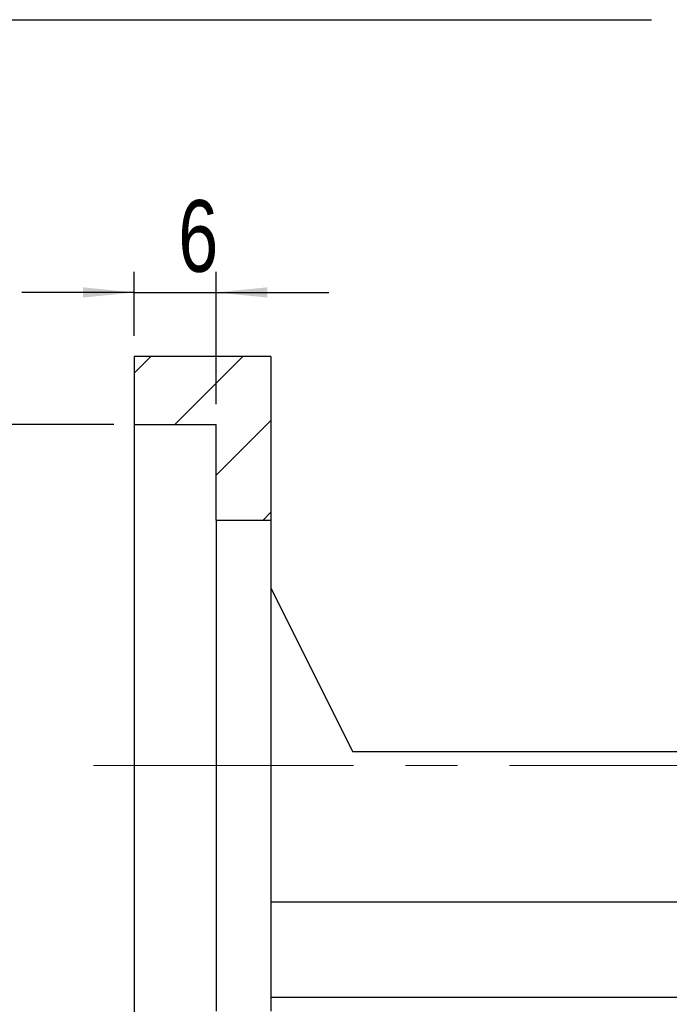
# Model space of a CAD drawing. Header units: millimetres. Extents: x 29 to 286, y 12 to 199.
# Tile 5 of 7: x 188 to 220, y 42 to 90. Entities that reach past the tile are written whole.
import ezdxf

# ---------------------------------------------------------------- set-up
doc = ezdxf.new("R2010")
doc.units = ezdxf.units.MM
doc.linetypes.add('CENTERX2', pattern=[20.319999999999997, 12.7, -2.54, 2.54, -2.54])
doc.layers.add('FORMAT', color=7, linetype='Continuous')
doc.styles.add('SLDTEXTSTYLE0', font='TXT', dxfattribs={"width": 0.75})
doc.dimstyles.new('SLDDIMSTYLE4', dxfattribs={"dimtxt": 3.5, "dimasz": 2.5, "dimexe": 0, "dimexo": 0.0625, "dimgap": 0.875, "dimtad": 1, "dimlfac": 1.5, "dimrnd": 1e-09, "dimzin": 12, "dimdsep": 46, "dimtxsty": 'SLDTEXTSTYLE0', "dimsah": 1, "dimcen": 0.09, "dimadec": 0, "dimazin": 3, "dimtfac": 1, "dimtmove": 0, "dimatfit": 0, "dimfxl": 0, "dimfrac": 2, "dimtolj": 1, "dimtzin": 12, "dimarcsym": 0})
doc.dimstyles.new('SLDDIMSTYLE7', dxfattribs={"dimtxt": 3.5, "dimasz": 2.5, "dimexe": 0, "dimexo": 0.0625, "dimgap": 0.875, "dimtad": 1, "dimlfac": 1.5, "dimrnd": 1e-09, "dimzin": 12, "dimdsep": 46, "dimtxsty": 'SLDTEXTSTYLE0', "dimsah": 1, "dimcen": 0.09, "dimadec": 0, "dimazin": 3, "dimtfac": 1, "dimtofl": 0, "dimtmove": 0, "dimatfit": 3, "dimfxl": 0, "dimfrac": 2, "dimtolj": 1, "dimarcsym": 0})

# ---------------------------------------------------------------- blocks, each defined once
blk = doc.blocks.new('_D_20')
at = {"layer": 'FORMAT', "color": 7}
for p, q in [((193.9947670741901, 74.5766187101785), (193.9947670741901, 77.70433124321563)), ((197.9947670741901, 71.24328537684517), (197.9947670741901, 77.70433124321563)), ((193.9947670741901, 76.70433124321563), (188.49476707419, 76.70433124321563)), ((193.9947670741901, 76.70433124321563), (197.9947670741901, 76.70433124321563)), ((197.9947670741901, 76.70433124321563), (203.4947670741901, 76.70433124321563))]:
    blk.add_line(p, q, dxfattribs=at)
for points in [[(193.9947670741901, 76.70433124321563), (191.4947670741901, 76.95433124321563), (191.4947670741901, 76.45433124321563)], [(197.9947670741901, 76.70433124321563), (200.4947670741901, 76.45433124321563), (200.4947670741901, 76.95433124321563)]]:
    blk.add_solid(points, dxfattribs=at)
at = {"layer": 'FORMAT', "color": 7, "insert": (196.1413101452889, 81.21606815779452), "char_height": 3.5, "attachment_point": 1, "style": 'SLDTEXTSTYLE0'}
blk.add_mtext('6', dxfattribs=at)
blk = doc.blocks.new('_D_21')
at = {"layer": 'FORMAT', "color": 7}
for p, q in [((192.9947670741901, 70.24328537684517), (180.3012006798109, 70.24328537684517)), ((181.3012006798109, 70.24328537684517), (181.3012006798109, 36.90995204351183)), ((192.9947670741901, 36.90995204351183), (180.3012006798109, 36.90995204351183))]:
    blk.add_line(p, q, dxfattribs=at)
for points in [[(181.3012006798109, 70.24328537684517), (181.0512006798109, 67.74328537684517), (181.5512006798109, 67.74328537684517)], [(181.3012006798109, 36.90995204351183), (181.5512006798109, 39.40995204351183), (181.0512006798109, 39.40995204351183)]]:
    blk.add_solid(points, dxfattribs=at)
at = {"layer": 'FORMAT', "color": 7, "char_height": 3.5, "attachment_point": 1, "rotation": 90.00000000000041, "style": 'SLDTEXTSTYLE0'}
for s, insert in [('H7', (176.7359914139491, 54.86729716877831)), ('50', (176.7359914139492, 48.38257524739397)), ('%%c', (176.789463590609, 43.10413784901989))]:
    blk.add_mtext(s, dxfattribs=dict(at, insert=insert))

msp = doc.modelspace()

# ---------------------------------------------------------------- hatches: boundary and pattern name
at = {"layer": 'FORMAT', "linetype": 'Continuous', "lineweight": 18}
h = msp.add_hatch(dxfattribs=at)
h.set_pattern_fill('ANSI31', color=256, style=0)
h.set_pattern_definition([(45, (0, 0), (-2.245064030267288, 2.245064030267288), [])])
h.paths.add_polyline_path([(200.6614337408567, 65.57661871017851), (200.6614337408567, 73.5766187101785), (193.9947670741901, 73.5766187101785), (193.9947670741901, 70.24328537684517), (197.9947670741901, 70.24328537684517), (197.9947670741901, 65.57661871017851)], flags=0)

# ---------------------------------------------------------------- linework, layer by layer
at = {"color": 7, "linetype": 'Continuous', "lineweight": 25}
for p, q in [((193.9947660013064, 73.57661826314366), (193.9947660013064, 70.24328562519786)), ((200.6614312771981, 73.57661826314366), (193.9947660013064, 73.57661826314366)), ((200.6614312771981, 73.57661826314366), (200.6614312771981, 65.57661819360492)), ((193.9947660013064, 70.24328562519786), (197.9947691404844, 70.24328562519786)), ((193.9947660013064, 70.24328562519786), (193.9947660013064, 36.90995179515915)), ((197.9947691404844, 65.57661819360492), (197.9947691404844, 70.24328562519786)), ((197.9947691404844, 65.57661819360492), (200.6614312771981, 65.57661819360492)), ((197.9947691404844, 65.57661819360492), (197.9947691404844, 41.57661922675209)), ((200.6614312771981, 65.57661819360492), (200.6614312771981, 41.57661922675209)), ((200.6614312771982, 62.2432855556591), (204.6614344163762, 54.24328540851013)), ((226.2614337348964, 54.24328540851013), (204.6614344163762, 54.24328540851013)), ((226.2614337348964, 46.90995219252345), (200.6614312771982, 46.90995219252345)), ((229.9947669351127, 42.24328476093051), (200.6614312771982, 42.24328476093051))]:
    msp.add_line(p, q, dxfattribs=at)
at = {"layer": 'FORMAT', "color": 7}
msp.add_line((181.3748295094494, 90.03662390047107), (219.2454650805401, 90.03662390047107), dxfattribs=at)
at = {"layer": 'FORMAT', "color": 7, "linetype": 'CENTERX2', "lineweight": 18}
msp.add_line((191.9947670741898, 53.5766187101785), (250.4289641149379, 53.5766187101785), dxfattribs=at)

# ---------------------------------------------------------------- dimensions: what is measured, and where the dimension line sits
at = {"layer": 'FORMAT', "color": 7}
dim = msp.add_linear_dim(base=(197.9947670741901, 76.70433124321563), p1=(193.9947670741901, 73.5766187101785), p2=(197.9947670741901, 70.24328537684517), dimstyle='SLDDIMSTYLE4', dxfattribs=at)
dim.commit()
dim.dimension.update_dxf_attribs({"geometry": '_D_20', "text_midpoint": (197.4343657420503, 76.70433124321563), "dimtype": 160})
dim = msp.add_linear_dim(base=(181.3012006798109, 36.90995204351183), p1=(193.9947670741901, 70.24328537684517), p2=(193.9947670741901, 36.90995204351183), angle=90.0000000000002, text='%%c<>H7', dimstyle='SLDDIMSTYLE7', dxfattribs=at)
dim.commit()
dim.dimension.update_dxf_attribs({"geometry": '_D_21', "text_midpoint": (181.3012006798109, 51.86349581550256), "dimtype": 160})

doc.saveas('drawing.dxf')
